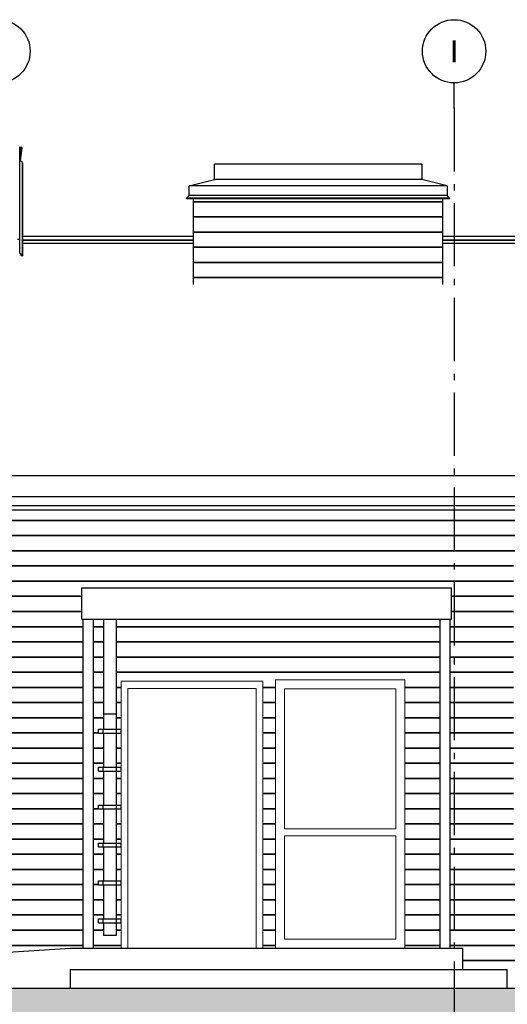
# Model space of a CAD drawing. Header units: millimetres. Extents: x -7120 to 52770, y -970 to 11565.
# Tile 9 of 24: x 15185 to 19037, y 3375 to 11163. Entities that reach past the tile are written whole.
import ezdxf
from ezdxf.enums import TextEntityAlignment as Align

# ---------------------------------------------------------------- set-up
doc = ezdxf.new("R2010")
doc.units = ezdxf.units.MM
doc.header["$LTSCALE"] = 0.5
doc.header["$MEASUREMENT"] = 0
doc.linetypes.add('Akselinje', pattern=[1500, 1000, -200, 100, -200])
doc.linetypes.add('PLINE', pattern=[0])
for name, color, linetype in [('222- Søyler (Nye konstruksjoner)', 7, 'Continuous'), ('232- Ikke-bærende yttervegger(Nye konstruksjoner)', 7, 'Continuous'), ('235- Utvendig kledning og overflate(Nye konstruksjoner)', 7, 'Continuous'), ('252- Gulv på grunn_ bunnplate(Nye konstruksjoner)', 7, 'Continuous'), ('26-- Yttertak(Nye konstruksjoner)', 7, 'Continuous'), ('261- Primærkonstruksjon (tak)(Nye konstruksjoner)', 7, 'Continuous'), ('262- Taktekking(Nye konstruksjoner)', 7, 'Continuous'), ('265- Gesimser_ takrenner og nedløp(Nye konstruksjoner)', 7, 'Continuous'), ('283- Ramper(Nye konstruksjoner)', 7, 'Continuous'), ('71-- Bearbeidet terreng', 7, 'Continuous'), ('71-- Bearbeidet terreng (Skravur)', 7, 'Continuous'), ('82-- Modullinjer', 7, 'Continuous')]:
    doc.layers.add(name, color=color, linetype=linetype)
doc.layers.add('234- Vinduer_ dører_ porter(Nye konstruksjoner)', color=7, linetype='Continuous', lineweight=0)
doc.layers.add('244- Vinduer_ dører_ foldevegger(Nye konstruksjoner)', color=7, linetype='Continuous', lineweight=0)
doc.styles.add('GENERATED_STYLE_1', font='arial.ttf')

# ---------------------------------------------------------------- blocks, each defined once
blk = doc.blocks.new('*X12')
at = {"layer": '235- Utvendig kledning og overflate(Nye konstruksjoner)', "linetype": 'PLINE'}
for p, q in [((20002.7, 7201.9), (18616.9, 7201.9)), ((18616.9, 7201.9), (20000, 7201.9)), ((20000, 7201.9), (24000, 7201.9)), ((24002.7, 7201.9), (20002.7, 7201.9)), ((24000, 7201.9), (25721.9, 7201.9)), ((25721.9, 7201.9), (24002.7, 7201.9)), ((20002.7, 7081.8), (18616.9, 7081.8)), ((18616.9, 7081.8), (20000, 7081.8)), ((20000, 7081.8), (24000, 7081.8)), ((24002.7, 7081.8), (20002.7, 7081.8)), ((24000, 7081.8), (25721.9, 7081.8)), ((25721.9, 7081.8), (24002.7, 7081.8)), ((20002.7, 6961.8), (18616.9, 6961.8)), ((18616.9, 6961.8), (20000, 6961.8)), ((20000, 6961.8), (24000, 6961.8)), ((24002.7, 6961.8), (20002.7, 6961.8)), ((24000, 6961.8), (25721.9, 6961.8)), ((25721.9, 6961.8), (24002.7, 6961.8)), ((19086.9, 6841.8), (18616.9, 6841.8)), ((18616.9, 6841.8), (19086.9, 6841.8)), ((20106.9, 6841.8), (20006.9, 6841.8)), ((20006.9, 6841.8), (20106.9, 6841.8)), ((21126.9, 6841.8), (21026.9, 6841.8)), ((21026.9, 6841.8), (21126.9, 6841.8)), ((22386.9, 6841.8), (22046.9, 6841.8)), ((22046.9, 6841.8), (22386.9, 6841.8)), ((24002.7, 6841.8), (23306.9, 6841.8)), ((23306.9, 6841.8), (24000, 6841.8)), ((24000, 6841.8), (25721.9, 6841.8)), ((25721.9, 6841.8), (24002.7, 6841.8)), ((19086.9, 6721.7), (18616.9, 6721.7)), ((18616.9, 6721.7), (19086.9, 6721.7)), ((20106.9, 6721.7), (20006.9, 6721.7)), ((20006.9, 6721.7), (20106.9, 6721.7)), ((21126.9, 6721.7), (21026.9, 6721.7)), ((21026.9, 6721.7), (21126.9, 6721.7)), ((22386.9, 6721.7), (22046.9, 6721.7)), ((22046.9, 6721.7), (22386.9, 6721.7)), ((24002.7, 6721.7), (23306.9, 6721.7)), ((23306.9, 6721.7), (24000, 6721.7)), ((24000, 6721.7), (25721.9, 6721.7)), ((25721.9, 6721.7), (24002.7, 6721.7)), ((19086.9, 6601.7), (18616.9, 6601.7)), ((18616.9, 6601.7), (19086.9, 6601.7)), ((20106.9, 6601.7), (20006.9, 6601.7)), ((20006.9, 6601.7), (20106.9, 6601.7)), ((21126.9, 6601.7), (21026.9, 6601.7)), ((21026.9, 6601.7), (21126.9, 6601.7)), ((22386.9, 6601.7), (22046.9, 6601.7)), ((22046.9, 6601.7), (22386.9, 6601.7)), ((24002.7, 6601.7), (23306.9, 6601.7)), ((23306.9, 6601.7), (24000, 6601.7)), ((24000, 6601.7), (25721.9, 6601.7)), ((25721.9, 6601.7), (24002.7, 6601.7)), ((19086.9, 6481.7), (18616.9, 6481.7)), ((18616.9, 6481.7), (19086.9, 6481.7)), ((20106.9, 6481.7), (20006.9, 6481.7)), ((20006.9, 6481.7), (20106.9, 6481.7)), ((21126.9, 6481.7), (21026.9, 6481.7)), ((21026.9, 6481.7), (21126.9, 6481.7)), ((22386.9, 6481.7), (22046.9, 6481.7)), ((22046.9, 6481.7), (22386.9, 6481.7)), ((24002.7, 6481.7), (23306.9, 6481.7)), ((23306.9, 6481.7), (24000, 6481.7)), ((24000, 6481.7), (25721.9, 6481.7)), ((25721.9, 6481.7), (24002.7, 6481.7)), ((19086.9, 6361.6), (18616.9, 6361.6)), ((18616.9, 6361.6), (19086.9, 6361.6)), ((20106.9, 6361.6), (20006.9, 6361.6)), ((20006.9, 6361.6), (20106.9, 6361.6)), ((21126.9, 6361.6), (21026.9, 6361.6)), ((21026.9, 6361.6), (21126.9, 6361.6)), ((22386.9, 6361.6), (22046.9, 6361.6)), ((22046.9, 6361.6), (22386.9, 6361.6)), ((24002.7, 6361.6), (23306.9, 6361.6)), ((23306.9, 6361.6), (24000, 6361.6)), ((24000, 6361.6), (25721.9, 6361.6)), ((25721.9, 6361.6), (24002.7, 6361.6)), ((19086.9, 6241.6), (18616.9, 6241.6)), ((18616.9, 6241.6), (19086.9, 6241.6)), ((20106.9, 6241.6), (20006.9, 6241.6)), ((20006.9, 6241.6), (20106.9, 6241.6)), ((21126.9, 6241.6), (21026.9, 6241.6)), ((21026.9, 6241.6), (21126.9, 6241.6)), ((22386.9, 6241.6), (22046.9, 6241.6)), ((22046.9, 6241.6), (22386.9, 6241.6)), ((24002.7, 6241.6), (23306.9, 6241.6)), ((23306.9, 6241.6), (24000, 6241.6)), ((24000, 6241.6), (25721.9, 6241.6)), ((25721.9, 6241.6), (24002.7, 6241.6)), ((19086.9, 6121.6), (18616.9, 6121.6)), ((18616.9, 6121.6), (19086.9, 6121.6)), ((20106.9, 6121.6), (20006.9, 6121.6)), ((20006.9, 6121.6), (20106.9, 6121.6)), ((21126.9, 6121.6), (21026.9, 6121.6)), ((21026.9, 6121.6), (21126.9, 6121.6)), ((22386.9, 6121.6), (22046.9, 6121.6)), ((22046.9, 6121.6), (22386.9, 6121.6)), ((24002.7, 6121.6), (23306.9, 6121.6)), ((23306.9, 6121.6), (24000, 6121.6)), ((24000, 6121.6), (25721.9, 6121.6)), ((25721.9, 6121.6), (24002.7, 6121.6)), ((19086.9, 6001.6), (18616.9, 6001.6)), ((18616.9, 6001.6), (19086.9, 6001.6)), ((20106.9, 6001.6), (20006.9, 6001.6)), ((20006.9, 6001.6), (20106.9, 6001.6)), ((21126.9, 6001.6), (21026.9, 6001.6)), ((21026.9, 6001.6), (21126.9, 6001.6)), ((22386.9, 6001.6), (22046.9, 6001.6)), ((22046.9, 6001.6), (22386.9, 6001.6)), ((24002.7, 6001.6), (23306.9, 6001.6)), ((23306.9, 6001.6), (24000, 6001.6)), ((24000, 6001.6), (25721.9, 6001.6)), ((25721.9, 6001.6), (24002.7, 6001.6)), ((19086.9, 5881.5), (18616.9, 5881.5)), ((18616.9, 5881.5), (19086.9, 5881.5)), ((20106.9, 5881.5), (20006.9, 5881.5)), ((20006.9, 5881.5), (20106.9, 5881.5)), ((21126.9, 5881.5), (21026.9, 5881.5)), ((21026.9, 5881.5), (21126.9, 5881.5)), ((22386.9, 5881.5), (22046.9, 5881.5)), ((22046.9, 5881.5), (22386.9, 5881.5)), ((23796.9, 5881.5), (23306.9, 5881.5)), ((23306.9, 5881.5), (23796.9, 5881.5)), ((25721.9, 5881.5), (25416.9, 5881.5)), ((25416.9, 5881.5), (25721.9, 5881.5)), ((19086.9, 5761.5), (18616.9, 5761.5)), ((18616.9, 5761.5), (19086.9, 5761.5)), ((20106.9, 5761.5), (20006.9, 5761.5)), ((20006.9, 5761.5), (20106.9, 5761.5)), ((21126.9, 5761.5), (21026.9, 5761.5)), ((21026.9, 5761.5), (21126.9, 5761.5)), ((22386.9, 5761.5), (22046.9, 5761.5)), ((22046.9, 5761.5), (22386.9, 5761.5)), ((23796.9, 5761.5), (23306.9, 5761.5)), ((23306.9, 5761.5), (23796.9, 5761.5)), ((25721.9, 5761.5), (25416.9, 5761.5)), ((25416.9, 5761.5), (25721.9, 5761.5)), ((19086.9, 5641.5), (18616.9, 5641.5)), ((18616.9, 5641.5), (19086.9, 5641.5)), ((20106.9, 5641.5), (20006.9, 5641.5)), ((20006.9, 5641.5), (20106.9, 5641.5)), ((21126.9, 5641.5), (21026.9, 5641.5)), ((21026.9, 5641.5), (21126.9, 5641.5)), ((22386.9, 5641.5), (22046.9, 5641.5)), ((22046.9, 5641.5), (22386.9, 5641.5)), ((23796.9, 5641.5), (23306.9, 5641.5)), ((23306.9, 5641.5), (23796.9, 5641.5)), ((25721.9, 5641.5), (25416.9, 5641.5)), ((25416.9, 5641.5), (25721.9, 5641.5)), ((19086.9, 5521.4), (18616.9, 5521.4)), ((18616.9, 5521.4), (19086.9, 5521.4)), ((20106.9, 5521.4), (20006.9, 5521.4)), ((20006.9, 5521.4), (20106.9, 5521.4)), ((21126.9, 5521.4), (21026.9, 5521.4)), ((21026.9, 5521.4), (21126.9, 5521.4)), ((22386.9, 5521.4), (22046.9, 5521.4)), ((22046.9, 5521.4), (22386.9, 5521.4)), ((23796.9, 5521.4), (23306.9, 5521.4)), ((23306.9, 5521.4), (23796.9, 5521.4)), ((25721.9, 5521.4), (25416.9, 5521.4)), ((25416.9, 5521.4), (25721.9, 5521.4)), ((19086.9, 5401.4), (18616.9, 5401.4)), ((18616.9, 5401.4), (19086.9, 5401.4)), ((20106.9, 5401.4), (20006.9, 5401.4)), ((20006.9, 5401.4), (20106.9, 5401.4)), ((21126.9, 5401.4), (21026.9, 5401.4)), ((21026.9, 5401.4), (21126.9, 5401.4)), ((22386.9, 5401.4), (22046.9, 5401.4)), ((22046.9, 5401.4), (22386.9, 5401.4)), ((23796.9, 5401.4), (23306.9, 5401.4)), ((23306.9, 5401.4), (23796.9, 5401.4)), ((25721.9, 5401.4), (25416.9, 5401.4)), ((25416.9, 5401.4), (25721.9, 5401.4)), ((19086.9, 5281.4), (18616.9, 5281.4)), ((18616.9, 5281.4), (19086.9, 5281.4)), ((20106.9, 5281.4), (20006.9, 5281.4)), ((20006.9, 5281.4), (20106.9, 5281.4)), ((21126.9, 5281.4), (21026.9, 5281.4)), ((21026.9, 5281.4), (21126.9, 5281.4)), ((22386.9, 5281.4), (22046.9, 5281.4)), ((22046.9, 5281.4), (22386.9, 5281.4)), ((23796.9, 5281.4), (23306.9, 5281.4)), ((23306.9, 5281.4), (23796.9, 5281.4)), ((25721.9, 5281.4), (25416.9, 5281.4)), ((25416.9, 5281.4), (25721.9, 5281.4)), ((19086.9, 5161.3), (18616.9, 5161.3)), ((18616.9, 5161.3), (19086.9, 5161.3)), ((20106.9, 5161.3), (20006.9, 5161.3)), ((20006.9, 5161.3), (20106.9, 5161.3)), ((21126.9, 5161.3), (21026.9, 5161.3)), ((21026.9, 5161.3), (21126.9, 5161.3)), ((22386.9, 5161.3), (22046.9, 5161.3)), ((22046.9, 5161.3), (22386.9, 5161.3)), ((23796.9, 5161.3), (23306.9, 5161.3)), ((23306.9, 5161.3), (23796.9, 5161.3)), ((25721.9, 5161.3), (25416.9, 5161.3)), ((25416.9, 5161.3), (25721.9, 5161.3)), ((19086.9, 5041.3), (18616.9, 5041.3)), ((18616.9, 5041.3), (19086.9, 5041.3)), ((20106.9, 5041.3), (20006.9, 5041.3)), ((20006.9, 5041.3), (20106.9, 5041.3)), ((21126.9, 5041.3), (21026.9, 5041.3)), ((21026.9, 5041.3), (21126.9, 5041.3)), ((22386.9, 5041.3), (22046.9, 5041.3)), ((22046.9, 5041.3), (22386.9, 5041.3)), ((23796.9, 5041.3), (23306.9, 5041.3)), ((23306.9, 5041.3), (23796.9, 5041.3)), ((25721.9, 5041.3), (25416.9, 5041.3)), ((25416.9, 5041.3), (25721.9, 5041.3)), ((19086.9, 4921.3), (18616.9, 4921.3)), ((18616.9, 4921.3), (19086.9, 4921.3)), ((20106.9, 4921.3), (20006.9, 4921.3)), ((20006.9, 4921.3), (20106.9, 4921.3)), ((21126.9, 4921.3), (21026.9, 4921.3)), ((21026.9, 4921.3), (21126.9, 4921.3)), ((22386.9, 4921.3), (22046.9, 4921.3)), ((22046.9, 4921.3), (22386.9, 4921.3)), ((23796.9, 4921.3), (23306.9, 4921.3)), ((23306.9, 4921.3), (23796.9, 4921.3)), ((25721.9, 4921.3), (25416.9, 4921.3)), ((25416.9, 4921.3), (25721.9, 4921.3)), ((19086.9, 4801.2), (18616.9, 4801.2)), ((18616.9, 4801.2), (19086.9, 4801.2)), ((20106.9, 4801.2), (20006.9, 4801.2)), ((20006.9, 4801.2), (20106.9, 4801.2)), ((21126.9, 4801.2), (21026.9, 4801.2)), ((21026.9, 4801.2), (21126.9, 4801.2)), ((22386.9, 4801.2), (22046.9, 4801.2)), ((22046.9, 4801.2), (22386.9, 4801.2)), ((23796.9, 4801.2), (23306.9, 4801.2)), ((23306.9, 4801.2), (23796.9, 4801.2)), ((25721.9, 4801.2), (25416.9, 4801.2)), ((25416.9, 4801.2), (25721.9, 4801.2)), ((19086.9, 4681.2), (18616.9, 4681.2)), ((18616.9, 4681.2), (19086.9, 4681.2)), ((20106.9, 4681.2), (20006.9, 4681.2)), ((20006.9, 4681.2), (20106.9, 4681.2)), ((21126.9, 4681.2), (21026.9, 4681.2)), ((21026.9, 4681.2), (21126.9, 4681.2)), ((22386.9, 4681.2), (22046.9, 4681.2)), ((22046.9, 4681.2), (22386.9, 4681.2)), ((23796.9, 4681.2), (23306.9, 4681.2)), ((23306.9, 4681.2), (23796.9, 4681.2)), ((25721.9, 4681.2), (25416.9, 4681.2)), ((25416.9, 4681.2), (25721.9, 4681.2)), ((19086.9, 4561.2), (18616.9, 4561.2)), ((18616.9, 4561.2), (19086.9, 4561.2)), ((20106.9, 4561.2), (20006.9, 4561.2)), ((20006.9, 4561.2), (20106.9, 4561.2)), ((21126.9, 4561.2), (21026.9, 4561.2)), ((21026.9, 4561.2), (21126.9, 4561.2)), ((22386.9, 4561.2), (22046.9, 4561.2)), ((22046.9, 4561.2), (22386.9, 4561.2)), ((23796.9, 4561.2), (23306.9, 4561.2)), ((23306.9, 4561.2), (23796.9, 4561.2)), ((25721.9, 4561.2), (25416.9, 4561.2)), ((25416.9, 4561.2), (25721.9, 4561.2)), ((20002.7, 4441.2), (18616.9, 4441.2)), ((18616.9, 4441.2), (20000, 4441.2)), ((20000, 4441.2), (23796.9, 4441.2)), ((23796.9, 4441.2), (20002.7, 4441.2)), ((25721.9, 4441.2), (25416.9, 4441.2)), ((25416.9, 4441.2), (25721.9, 4441.2)), ((20002.7, 4321.1), (18616.9, 4321.1)), ((18616.9, 4321.1), (20000, 4321.1)), ((20000, 4321.1), (23796.9, 4321.1)), ((23796.9, 4321.1), (20002.7, 4321.1)), ((25721.9, 4321.1), (25416.9, 4321.1)), ((25416.9, 4321.1), (25721.9, 4321.1)), ((20002.7, 4201.1), (18616.9, 4201.1)), ((18616.9, 4201.1), (20000, 4201.1)), ((20000, 4201.1), (23796.9, 4201.1)), ((23796.9, 4201.1), (20002.7, 4201.1)), ((25721.9, 4201.1), (25416.9, 4201.1)), ((25416.9, 4201.1), (25721.9, 4201.1)), ((20002.7, 4081.1), (18616.9, 4081.1)), ((18616.9, 4081.1), (20000, 4081.1)), ((20000, 4081.1), (23796.9, 4081.1)), ((23796.9, 4081.1), (20002.7, 4081.1)), ((25721.9, 4081.1), (25416.9, 4081.1)), ((25416.9, 4081.1), (25721.9, 4081.1)), ((20002.7, 3961), (18616.9, 3961)), ((18616.9, 3961), (20000, 3961)), ((20000, 3961), (23796.9, 3961)), ((23796.9, 3961), (20002.7, 3961)), ((25721.9, 3961), (25416.9, 3961)), ((25416.9, 3961), (25721.9, 3961)), ((20002.7, 3841), (18616.9, 3841)), ((18616.9, 3841), (20000, 3841)), ((20000, 3841), (23796.9, 3841)), ((23796.9, 3841), (20002.7, 3841)), ((25721.9, 3841), (25416.9, 3841)), ((25416.9, 3841), (25721.9, 3841)), ((20002.7, 3721), (18686.9, 3721)), ((18686.9, 3721), (20000, 3721)), ((20000, 3721), (24000, 3721)), ((24002.7, 3721), (20002.7, 3721)), ((24000, 3721), (25721.9, 3721)), ((25721.9, 3721), (24002.7, 3721))]:
    blk.add_line(p, q, dxfattribs=at)
blk = doc.blocks.new('*X42')
at = {"layer": '235- Utvendig kledning og overflate(Nye konstruksjoner)', "linetype": 'PLINE'}
for p, q in [((18524.9, 9722.5), (18505.9, 9722.5)), ((18505.9, 9722.5), (18524.9, 9722.5)), ((18524.9, 9602.5), (18505.9, 9602.5)), ((18505.9, 9602.5), (18524.9, 9602.5)), ((18524.9, 9482.5), (18505.9, 9482.5)), ((18505.9, 9482.5), (18524.9, 9482.5)), ((18524.9, 9362.4), (18505.9, 9362.4)), ((18505.9, 9362.4), (18524.9, 9362.4)), ((18524.9, 9242.4), (18505.9, 9242.4)), ((18505.9, 9242.4), (18524.9, 9242.4)), ((18524.9, 9122.4), (18505.9, 9122.4)), ((18505.9, 9122.4), (18524.9, 9122.4))]:
    blk.add_line(p, q, dxfattribs=at)
blk = doc.blocks.new('*X43')
at = {"layer": '235- Utvendig kledning og overflate(Nye konstruksjoner)', "linetype": 'PLINE'}
for p, q in [((16577.9, 9722.5), (16558.9, 9722.5)), ((16558.9, 9722.5), (16577.9, 9722.5)), ((16577.9, 9602.5), (16558.9, 9602.5)), ((16558.9, 9602.5), (16577.9, 9602.5)), ((16577.9, 9482.5), (16558.9, 9482.5)), ((16558.9, 9482.5), (16577.9, 9482.5)), ((16577.9, 9362.4), (16558.9, 9362.4)), ((16558.9, 9362.4), (16577.9, 9362.4)), ((16577.9, 9242.4), (16558.9, 9242.4)), ((16558.9, 9242.4), (16577.9, 9242.4)), ((16577.9, 9122.4), (16558.9, 9122.4)), ((16558.9, 9122.4), (16577.9, 9122.4))]:
    blk.add_line(p, q, dxfattribs=at)
blk = doc.blocks.new('*X44')
at = {"layer": '235- Utvendig kledning og overflate(Nye konstruksjoner)', "linetype": 'PLINE'}
for p, q in [((18505.9, 9722.5), (16577.9, 9722.5)), ((16577.9, 9722.5), (18505.9, 9722.5)), ((18505.9, 9602.5), (16577.9, 9602.5)), ((16577.9, 9602.5), (18505.9, 9602.5)), ((18505.9, 9482.5), (16577.9, 9482.5)), ((16577.9, 9482.5), (18505.9, 9482.5)), ((18505.9, 9362.4), (16577.9, 9362.4)), ((16577.9, 9362.4), (18505.9, 9362.4)), ((18505.9, 9242.4), (16577.9, 9242.4)), ((16577.9, 9242.4), (18505.9, 9242.4)), ((18505.9, 9122.4), (16577.9, 9122.4)), ((16577.9, 9122.4), (18505.9, 9122.4))]:
    blk.add_line(p, q, dxfattribs=at)
blk = doc.blocks.new('*X75')
at = {"layer": '235- Utvendig kledning og overflate(Nye konstruksjoner)', "linetype": 'PLINE'}
for p, q in [((16002.7, 7201.9), (14871.9, 7201.9)), ((14871.9, 7201.9), (16000, 7201.9)), ((16000, 7201.9), (18616.9, 7201.9)), ((18616.9, 7201.9), (16002.7, 7201.9)), ((16002.7, 7081.8), (14871.9, 7081.8)), ((14871.9, 7081.8), (16000, 7081.8)), ((16000, 7081.8), (18616.9, 7081.8)), ((18616.9, 7081.8), (16002.7, 7081.8)), ((16002.7, 6961.8), (14871.9, 6961.8)), ((14871.9, 6961.8), (16000, 6961.8)), ((16000, 6961.8), (18616.9, 6961.8)), ((18616.9, 6961.8), (16002.7, 6961.8)), ((16002.7, 6841.8), (14871.9, 6841.8)), ((14871.9, 6841.8), (16000, 6841.8)), ((16000, 6841.8), (18616.9, 6841.8)), ((18616.9, 6841.8), (16002.7, 6841.8)), ((16002.7, 6721.7), (14871.9, 6721.7)), ((14871.9, 6721.7), (16000, 6721.7)), ((16000, 6721.7), (18616.9, 6721.7)), ((18616.9, 6721.7), (16002.7, 6721.7)), ((15676.9, 6601.7), (14871.9, 6601.7)), ((14871.9, 6601.7), (15676.9, 6601.7)), ((18616.9, 6601.7), (18596.9, 6601.7)), ((18596.9, 6601.7), (18616.9, 6601.7)), ((15676.9, 6481.7), (14871.9, 6481.7)), ((14871.9, 6481.7), (15676.9, 6481.7)), ((18616.9, 6481.7), (18596.9, 6481.7)), ((18596.9, 6481.7), (18616.9, 6481.7)), ((15686.9, 6361.6), (14871.9, 6361.6)), ((14871.9, 6361.6), (15686.9, 6361.6)), ((18616.9, 6361.6), (18586.9, 6361.6)), ((18586.9, 6361.6), (18616.9, 6361.6)), ((15686.9, 6241.6), (14871.9, 6241.6)), ((14871.9, 6241.6), (15686.9, 6241.6)), ((18616.9, 6241.6), (18586.9, 6241.6)), ((18586.9, 6241.6), (18616.9, 6241.6)), ((15686.9, 6121.6), (14871.9, 6121.6)), ((14871.9, 6121.6), (15686.9, 6121.6)), ((18616.9, 6121.6), (18586.9, 6121.6)), ((18586.9, 6121.6), (18616.9, 6121.6)), ((15686.9, 6001.6), (14871.9, 6001.6)), ((14871.9, 6001.6), (15686.9, 6001.6)), ((18616.9, 6001.6), (18586.9, 6001.6)), ((18586.9, 6001.6), (18616.9, 6001.6)), ((15686.9, 5881.5), (14871.9, 5881.5)), ((14871.9, 5881.5), (15686.9, 5881.5)), ((18616.9, 5881.5), (18586.9, 5881.5)), ((18586.9, 5881.5), (18616.9, 5881.5)), ((15686.9, 5761.5), (14871.9, 5761.5)), ((14871.9, 5761.5), (15686.9, 5761.5)), ((18616.9, 5761.5), (18586.9, 5761.5)), ((18586.9, 5761.5), (18616.9, 5761.5)), ((15686.9, 5641.5), (14871.9, 5641.5)), ((14871.9, 5641.5), (15686.9, 5641.5)), ((18616.9, 5641.5), (18586.9, 5641.5)), ((18586.9, 5641.5), (18616.9, 5641.5)), ((15686.9, 5521.4), (14871.9, 5521.4)), ((14871.9, 5521.4), (15686.9, 5521.4)), ((18616.9, 5521.4), (18586.9, 5521.4)), ((18586.9, 5521.4), (18616.9, 5521.4)), ((15686.9, 5401.4), (14871.9, 5401.4)), ((14871.9, 5401.4), (15686.9, 5401.4)), ((18616.9, 5401.4), (18586.9, 5401.4)), ((18586.9, 5401.4), (18616.9, 5401.4)), ((15686.9, 5281.4), (14871.9, 5281.4)), ((14871.9, 5281.4), (15686.9, 5281.4)), ((18616.9, 5281.4), (18586.9, 5281.4)), ((18586.9, 5281.4), (18616.9, 5281.4)), ((15686.9, 5161.3), (14871.9, 5161.3)), ((14871.9, 5161.3), (15686.9, 5161.3)), ((18616.9, 5161.3), (18586.9, 5161.3)), ((18586.9, 5161.3), (18616.9, 5161.3)), ((15686.9, 5041.3), (14871.9, 5041.3)), ((14871.9, 5041.3), (15686.9, 5041.3)), ((18616.9, 5041.3), (18586.9, 5041.3)), ((18586.9, 5041.3), (18616.9, 5041.3)), ((15686.9, 4921.3), (14871.9, 4921.3)), ((14871.9, 4921.3), (15686.9, 4921.3)), ((18616.9, 4921.3), (18586.9, 4921.3)), ((18586.9, 4921.3), (18616.9, 4921.3)), ((15686.9, 4801.2), (14871.9, 4801.2)), ((14871.9, 4801.2), (15686.9, 4801.2)), ((18616.9, 4801.2), (18586.9, 4801.2)), ((18586.9, 4801.2), (18616.9, 4801.2)), ((15686.9, 4681.2), (14871.9, 4681.2)), ((14871.9, 4681.2), (15686.9, 4681.2)), ((18616.9, 4681.2), (18586.9, 4681.2)), ((18586.9, 4681.2), (18616.9, 4681.2)), ((15686.9, 4561.2), (14871.9, 4561.2)), ((14871.9, 4561.2), (15686.9, 4561.2)), ((18616.9, 4561.2), (18586.9, 4561.2)), ((18586.9, 4561.2), (18616.9, 4561.2)), ((15686.9, 4441.2), (14871.9, 4441.2)), ((14871.9, 4441.2), (15686.9, 4441.2)), ((18616.9, 4441.2), (18586.9, 4441.2)), ((18586.9, 4441.2), (18616.9, 4441.2)), ((15686.9, 4321.1), (14871.9, 4321.1)), ((14871.9, 4321.1), (15686.9, 4321.1)), ((18616.9, 4321.1), (18586.9, 4321.1)), ((18586.9, 4321.1), (18616.9, 4321.1)), ((15686.9, 4201.1), (14871.9, 4201.1)), ((14871.9, 4201.1), (15686.9, 4201.1)), ((18616.9, 4201.1), (18586.9, 4201.1)), ((18586.9, 4201.1), (18616.9, 4201.1)), ((15686.9, 4081.1), (14871.9, 4081.1)), ((14871.9, 4081.1), (15686.9, 4081.1)), ((18616.9, 4081.1), (18586.9, 4081.1)), ((18586.9, 4081.1), (18616.9, 4081.1)), ((15686.9, 3961), (14871.9, 3961)), ((14871.9, 3961), (15686.9, 3961)), ((18616.9, 3961), (18586.9, 3961)), ((18586.9, 3961), (18616.9, 3961)), ((15686.9, 3841), (14871.9, 3841)), ((14871.9, 3841), (15686.9, 3841)), ((18616.9, 3841), (18586.9, 3841)), ((18586.9, 3841), (18616.9, 3841))]:
    blk.add_line(p, q, dxfattribs=at)
blk = doc.blocks.new('*X76')
at = {"layer": '235- Utvendig kledning og overflate(Nye konstruksjoner)', "linetype": 'PLINE'}
for p, q in [((15847.3, 6361.6), (15766.9, 6361.6)), ((15766.9, 6361.6), (15847.3, 6361.6)), ((15847.3, 6241.6), (15766.9, 6241.6)), ((15766.9, 6241.6), (15847.3, 6241.6)), ((15847.3, 6121.6), (15766.9, 6121.6)), ((15766.9, 6121.6), (15847.3, 6121.6)), ((15847.3, 6001.6), (15766.9, 6001.6)), ((15766.9, 6001.6), (15847.3, 6001.6)), ((15847.3, 5881.5), (15766.9, 5881.5)), ((15766.9, 5881.5), (15847.3, 5881.5)), ((15847.3, 5761.5), (15766.9, 5761.5)), ((15766.9, 5761.5), (15847.3, 5761.5)), ((15847.3, 5641.5), (15766.9, 5641.5)), ((15766.9, 5641.5), (15847.3, 5641.5)), ((15807.3, 5521.4), (15766.9, 5521.4)), ((15766.9, 5521.4), (15807.3, 5521.4)), ((15847.3, 5401.4), (15766.9, 5401.4)), ((15766.9, 5401.4), (15847.3, 5401.4)), ((15847.3, 5281.4), (15766.9, 5281.4)), ((15766.9, 5281.4), (15847.3, 5281.4)), ((15847.3, 5161.3), (15766.9, 5161.3)), ((15766.9, 5161.3), (15847.3, 5161.3)), ((15847.3, 5041.3), (15766.9, 5041.3)), ((15766.9, 5041.3), (15847.3, 5041.3)), ((15807.3, 4921.3), (15766.9, 4921.3)), ((15766.9, 4921.3), (15807.3, 4921.3)), ((15847.3, 4801.2), (15766.9, 4801.2)), ((15766.9, 4801.2), (15847.3, 4801.2)), ((15847.3, 4681.2), (15766.9, 4681.2)), ((15766.9, 4681.2), (15847.3, 4681.2)), ((15847.3, 4561.2), (15766.9, 4561.2)), ((15766.9, 4561.2), (15847.3, 4561.2)), ((15847.3, 4441.2), (15766.9, 4441.2)), ((15766.9, 4441.2), (15847.3, 4441.2)), ((15807.3, 4321.1), (15766.9, 4321.1)), ((15766.9, 4321.1), (15807.3, 4321.1)), ((15847.3, 4201.1), (15766.9, 4201.1)), ((15766.9, 4201.1), (15847.3, 4201.1)), ((15847.3, 4081.1), (15766.9, 4081.1)), ((15766.9, 4081.1), (15847.3, 4081.1)), ((15847.3, 3961), (15766.9, 3961)), ((15766.9, 3961), (15847.3, 3961)), ((15986.9, 3961), (15947.3, 3961)), ((15947.3, 3961), (15986.9, 3961)), ((15986.9, 3841), (15766.9, 3841)), ((15766.9, 3841), (15986.9, 3841))]:
    blk.add_line(p, q, dxfattribs=at)
blk = doc.blocks.new('*X77')
at = {"layer": '235- Utvendig kledning og overflate(Nye konstruksjoner)', "linetype": 'PLINE'}
for p, q in [((15986.9, 4801.2), (15947.3, 4801.2)), ((15947.3, 4801.2), (15986.9, 4801.2)), ((15986.9, 4681.2), (15947.3, 4681.2)), ((15947.3, 4681.2), (15986.9, 4681.2))]:
    blk.add_line(p, q, dxfattribs=at)
blk = doc.blocks.new('*X78')
at = {"layer": '235- Utvendig kledning og overflate(Nye konstruksjoner)', "linetype": 'PLINE'}
for p, q in [((15986.9, 5161.3), (15947.3, 5161.3)), ((15947.3, 5161.3), (15986.9, 5161.3)), ((15986.9, 5041.3), (15947.3, 5041.3)), ((15947.3, 5041.3), (15986.9, 5041.3))]:
    blk.add_line(p, q, dxfattribs=at)
blk = doc.blocks.new('*X79')
at = {"layer": '235- Utvendig kledning og overflate(Nye konstruksjoner)', "linetype": 'PLINE'}
for p, q in [((16002.7, 6361.6), (15947.3, 6361.6)), ((15947.3, 6361.6), (16000, 6361.6)), ((16000, 6361.6), (18506.9, 6361.6)), ((18506.9, 6361.6), (16002.7, 6361.6)), ((16002.7, 6241.6), (15947.3, 6241.6)), ((15947.3, 6241.6), (16000, 6241.6)), ((16000, 6241.6), (18506.9, 6241.6)), ((18506.9, 6241.6), (16002.7, 6241.6)), ((16002.7, 6121.6), (15947.3, 6121.6)), ((15947.3, 6121.6), (16000, 6121.6)), ((16000, 6121.6), (18506.9, 6121.6)), ((18506.9, 6121.6), (16002.7, 6121.6)), ((16002.7, 6001.6), (15947.3, 6001.6)), ((15947.3, 6001.6), (16000, 6001.6)), ((16000, 6001.6), (18506.9, 6001.6)), ((18506.9, 6001.6), (16002.7, 6001.6)), ((15986.9, 5881.5), (15947.3, 5881.5)), ((15947.3, 5881.5), (15986.9, 5881.5)), ((17206.9, 5881.5), (17106.9, 5881.5)), ((17106.9, 5881.5), (17206.9, 5881.5)), ((18506.9, 5881.5), (18226.9, 5881.5)), ((18226.9, 5881.5), (18506.9, 5881.5)), ((15986.9, 5761.5), (15947.3, 5761.5)), ((15947.3, 5761.5), (15986.9, 5761.5)), ((17206.9, 5761.5), (17106.9, 5761.5)), ((17106.9, 5761.5), (17206.9, 5761.5)), ((18506.9, 5761.5), (18226.9, 5761.5)), ((18226.9, 5761.5), (18506.9, 5761.5)), ((15986.9, 5641.5), (15947.3, 5641.5)), ((15947.3, 5641.5), (15986.9, 5641.5)), ((17206.9, 5641.5), (17106.9, 5641.5)), ((17106.9, 5641.5), (17206.9, 5641.5)), ((18506.9, 5641.5), (18226.9, 5641.5)), ((18226.9, 5641.5), (18506.9, 5641.5)), ((17206.9, 5521.4), (17106.9, 5521.4)), ((17106.9, 5521.4), (17206.9, 5521.4)), ((18506.9, 5521.4), (18226.9, 5521.4)), ((18226.9, 5521.4), (18506.9, 5521.4)), ((17206.9, 5401.4), (17106.9, 5401.4)), ((17106.9, 5401.4), (17206.9, 5401.4)), ((18506.9, 5401.4), (18226.9, 5401.4)), ((18226.9, 5401.4), (18506.9, 5401.4)), ((17206.9, 5281.4), (17106.9, 5281.4)), ((17106.9, 5281.4), (17206.9, 5281.4)), ((18506.9, 5281.4), (18226.9, 5281.4)), ((18226.9, 5281.4), (18506.9, 5281.4)), ((17206.9, 5161.3), (17106.9, 5161.3)), ((17106.9, 5161.3), (17206.9, 5161.3)), ((18506.9, 5161.3), (18226.9, 5161.3)), ((18226.9, 5161.3), (18506.9, 5161.3)), ((17206.9, 5041.3), (17106.9, 5041.3)), ((17106.9, 5041.3), (17206.9, 5041.3)), ((18506.9, 5041.3), (18226.9, 5041.3)), ((18226.9, 5041.3), (18506.9, 5041.3)), ((17206.9, 4921.3), (17106.9, 4921.3)), ((17106.9, 4921.3), (17206.9, 4921.3)), ((18506.9, 4921.3), (18226.9, 4921.3)), ((18226.9, 4921.3), (18506.9, 4921.3)), ((17206.9, 4801.2), (17106.9, 4801.2)), ((17106.9, 4801.2), (17206.9, 4801.2)), ((18506.9, 4801.2), (18226.9, 4801.2)), ((18226.9, 4801.2), (18506.9, 4801.2)), ((17206.9, 4681.2), (17106.9, 4681.2)), ((17106.9, 4681.2), (17206.9, 4681.2)), ((18506.9, 4681.2), (18226.9, 4681.2)), ((18226.9, 4681.2), (18506.9, 4681.2)), ((17206.9, 4561.2), (17106.9, 4561.2)), ((17106.9, 4561.2), (17206.9, 4561.2)), ((18506.9, 4561.2), (18226.9, 4561.2)), ((18226.9, 4561.2), (18506.9, 4561.2)), ((17206.9, 4441.2), (17106.9, 4441.2)), ((17106.9, 4441.2), (17206.9, 4441.2)), ((18506.9, 4441.2), (18226.9, 4441.2)), ((18226.9, 4441.2), (18506.9, 4441.2)), ((17206.9, 4321.1), (17106.9, 4321.1)), ((17106.9, 4321.1), (17206.9, 4321.1)), ((18506.9, 4321.1), (18226.9, 4321.1)), ((18226.9, 4321.1), (18506.9, 4321.1)), ((17206.9, 4201.1), (17106.9, 4201.1)), ((17106.9, 4201.1), (17206.9, 4201.1)), ((18506.9, 4201.1), (18226.9, 4201.1)), ((18226.9, 4201.1), (18506.9, 4201.1)), ((17206.9, 4081.1), (17106.9, 4081.1)), ((17106.9, 4081.1), (17206.9, 4081.1)), ((18506.9, 4081.1), (18226.9, 4081.1)), ((18226.9, 4081.1), (18506.9, 4081.1)), ((17206.9, 3961), (17106.9, 3961)), ((17106.9, 3961), (17206.9, 3961)), ((18506.9, 3961), (18226.9, 3961)), ((18226.9, 3961), (18506.9, 3961)), ((17206.9, 3841), (17106.9, 3841)), ((17106.9, 3841), (17206.9, 3841)), ((18506.9, 3841), (18226.9, 3841)), ((18226.9, 3841), (18506.9, 3841))]:
    blk.add_line(p, q, dxfattribs=at)
blk = doc.blocks.new('*X80')
at = {"layer": '235- Utvendig kledning og overflate(Nye konstruksjoner)', "linetype": 'PLINE'}
for p, q in [((15986.9, 4561.2), (15947.3, 4561.2)), ((15947.3, 4561.2), (15986.9, 4561.2)), ((15986.9, 4441.2), (15947.3, 4441.2)), ((15947.3, 4441.2), (15986.9, 4441.2))]:
    blk.add_line(p, q, dxfattribs=at)
blk = doc.blocks.new('*X81')
at = {"layer": '235- Utvendig kledning og overflate(Nye konstruksjoner)', "linetype": 'PLINE'}
for p, q in [((15986.9, 5401.4), (15947.3, 5401.4)), ((15947.3, 5401.4), (15986.9, 5401.4)), ((15986.9, 5281.4), (15947.3, 5281.4)), ((15947.3, 5281.4), (15986.9, 5281.4))]:
    blk.add_line(p, q, dxfattribs=at)
blk = doc.blocks.new('*X82')
at = {"layer": '235- Utvendig kledning og overflate(Nye konstruksjoner)', "linetype": 'PLINE'}
for p, q in [((15986.9, 4201.1), (15947.3, 4201.1)), ((15947.3, 4201.1), (15986.9, 4201.1)), ((15986.9, 4081.1), (15947.3, 4081.1)), ((15947.3, 4081.1), (15986.9, 4081.1))]:
    blk.add_line(p, q, dxfattribs=at)
blk = doc.blocks.new('Standard grid marker[10]', base_point=(15016.9, 10662.6))
at = {"layer": '82-- Modullinjer', "linetype": 'PLINE'}
blk.add_circle((15016.9, 10912.6), 250, dxfattribs=at)
at = {"layer": '82-- Modullinjer', "style": 'GENERATED_STYLE_1'}
for tag, p in [('AC_MarkerText_1_0', (15016.9, 11000.1)), ('AC_MarkerText_1_1', (15016.9, -632.5))]:
    blk.add_attdef(tag, text='', height=175, rotation=360, dxfattribs=at).set_placement(p, align=Align.TOP_CENTER)
blk = doc.blocks.new('Standard grid marker[11]', base_point=(18616.9, 10662.6))
at = {"layer": '82-- Modullinjer', "linetype": 'Akselinje'}
for q in [(18616.9, 10662.6), (18616.9, -270)]:
    blk.add_line((18616.9, 10462.6), q, dxfattribs=at)
at = {"layer": '82-- Modullinjer', "linetype": 'PLINE'}
blk.add_circle((18616.9, 10912.6), 250, dxfattribs=at)
at = {"layer": '82-- Modullinjer', "linetype": 'Akselinje'}
blk.add_point((18616.9, 10462.6), dxfattribs=at)
blk.add_point((18616.9, 10462.6), dxfattribs=at)
at = {"layer": '82-- Modullinjer', "style": 'GENERATED_STYLE_1'}
for tag, p in [('AC_MarkerText_1_0', (18616.9, 11000.1)), ('AC_MarkerText_1_1', (18616.9, -632.5))]:
    blk.add_attdef(tag, text='', height=175, rotation=360, dxfattribs=at).set_placement(p, align=Align.TOP_CENTER)

msp = doc.modelspace()

# ---------------------------------------------------------------- hatches: boundary and pattern name
at = {"layer": '71-- Bearbeidet terreng (Skravur)', "linetype": 'Continuous'}
msp.add_hatch(color=256, dxfattribs=at).paths.add_polyline_path([(-7120.4, 3500), (-7120.4, 2500), (52770.3, 2500), (52770.3, 3500)])

# ---------------------------------------------------------------- linework, layer by layer
at = {"layer": '222- Søyler (Nye konstruksjoner)', "linetype": 'PLINE'}
for p, q in [((15686.9, 3820), (15686.9, 6420)), ((15766.9, 3820), (15766.9, 6420)), ((18506.9, 3820), (18506.9, 6420)), ((18586.9, 3820), (18586.9, 6420))]:
    msp.add_line(p, q, dxfattribs=at)
at = {"layer": '232- Ikke-bærende yttervegger(Nye konstruksjoner)', "linetype": 'PLINE'}
for p, q in [((16722.9, 10020), (16724.9, 10020)), ((16722.9, 9898.1), (16722.9, 10020)), ((18358.9, 10020), (16724.9, 10020)), ((18358.9, 10020), (18360.9, 10020)), ((18360.9, 10020), (18360.9, 9898.1)), ((16522.9, 9848.1), (16722.9, 9898.1)), ((16724.9, 9898.1), (16722.9, 9898.1)), ((18358.9, 9898.1), (16724.9, 9898.1)), ((18360.9, 9898.1), (18358.9, 9898.1)), ((18560.9, 9848.1), (18360.9, 9898.1)), ((16522.9, 9770.8), (16522.9, 9848.1)), ((16522.9, 9848.1), (16524.9, 9846.6)), ((16531.2, 9848.1), (16522.9, 9848.1)), ((18552.7, 9848.1), (16531.2, 9848.1)), ((18560.9, 9848.1), (18552.7, 9848.1)), ((18558.9, 9846.6), (18560.9, 9848.1)), ((18560.9, 9848.1), (18560.9, 9770.8)), ((16502.3, 9750.2), (16501.6, 9748.4)), ((16502.3, 9746.7), (16501.6, 9748.4)), ((16502.3, 9750.2), (16522.9, 9770.8)), ((16502.3, 9750.2), (16503.7, 9748.8)), ((16505.1, 9750.2), (16502.3, 9750.2)), ((16504.1, 9745.9), (16502.3, 9746.7)), ((16503.7, 9748.8), (16504.1, 9748.4)), ((16504.1, 9748.4), (16504.4, 9748.1)), ((16505.8, 9746.7), (16504.1, 9745.9)), ((18579.8, 9745.9), (16504.1, 9745.9)), ((16504.4, 9748.1), (16505.8, 9746.7)), ((18578.7, 9750.2), (16505.1, 9750.2)), ((16522.9, 9770.8), (16524.9, 9770)), ((16524.9, 9770.8), (16522.9, 9770.8)), ((18558.9, 9770.8), (16524.9, 9770.8)), ((16558.9, 9068.1), (16558.9, 9745.9)), ((18524.9, 9745.9), (18524.9, 9068.1)), ((18558.9, 9770), (18560.9, 9770.8)), ((18560.9, 9770.8), (18558.9, 9770.8)), ((18581.6, 9750.2), (18560.9, 9770.8)), ((18578, 9746.7), (18579.4, 9748.1)), ((18579.8, 9745.9), (18578, 9746.7)), ((18581.6, 9750.2), (18578.7, 9750.2)), ((18579.4, 9748.1), (18579.8, 9748.4)), ((18579.8, 9748.4), (18580.1, 9748.8)), ((18581.6, 9746.7), (18579.8, 9745.9)), ((18580.1, 9748.8), (18581.6, 9750.2)), ((18581.6, 9750.2), (18582.3, 9748.4)), ((18582.3, 9748.4), (18581.6, 9746.7))]:
    msp.add_line(p, q, dxfattribs=at)
at = {"layer": '234- Vinduer_ dører_ porter(Nye konstruksjoner)', "linetype": 'PLINE'}
for p, q in [((17277.9, 5869), (17277.9, 4763)), ((18155.9, 5869), (17277.9, 5869)), ((18155.9, 4763), (18155.9, 5869)), ((17277.9, 4763), (18155.9, 4763)), ((17277.9, 4707), (17277.9, 3891)), ((18155.9, 4707), (17277.9, 4707)), ((18155.9, 3891), (18155.9, 4707)), ((17277.9, 3891), (18155.9, 3891))]:
    msp.add_line(p, q, dxfattribs=at)
at = {"layer": '244- Vinduer_ dører_ foldevegger(Nye konstruksjoner)', "linetype": 'PLINE'}
for p, q in [((15986.9, 5550), (15986.9, 5930)), ((15986.9, 5930), (17106.9, 5930)), ((17106.9, 5930), (17106.9, 3820)), ((17206.9, 5940), (18226.9, 5940)), ((17206.9, 3820), (17206.9, 5940)), ((18226.9, 5940), (18226.9, 3820)), ((17053.9, 5872), (16039.9, 5872)), ((16039.9, 5872), (16039.9, 3820)), ((17053.9, 3820), (17053.9, 5872)), ((15986.9, 5250), (15986.9, 5520)), ((15986.9, 4950), (15986.9, 5220)), ((15986.9, 4650), (15986.9, 4920)), ((15986.9, 4350), (15986.9, 4620)), ((15986.9, 4050), (15986.9, 4320)), ((15986.9, 3820), (15986.9, 4020))]:
    msp.add_line(p, q, dxfattribs=at)
at = {"layer": '252- Gulv på grunn_ bunnplate(Nye konstruksjoner)', "linetype": 'PLINE'}
for p, q in [((15586.9, 3820), (18686.9, 3820)), ((18686.9, 3650), (18686.9, 3820)), ((15586.9, 3650), (19036.9, 3650)), ((15586.9, 3500), (15586.9, 3650)), ((19036.9, 3500), (19036.9, 3650))]:
    msp.add_line(p, q, dxfattribs=at)
at = {"layer": '26-- Yttertak(Nye konstruksjoner)', "linetype": 'PLINE'}
for p, q in [((15676.9, 6670), (18596.9, 6670)), ((15676.9, 6420), (15676.9, 6670)), ((18596.9, 6420), (18596.9, 6670)), ((15676.9, 6420), (18596.9, 6420))]:
    msp.add_line(p, q, dxfattribs=at)
at = {"layer": '261- Primærkonstruksjon (tak)(Nye konstruksjoner)', "linetype": 'PLINE'}
msp.add_line((25766.9, 7284.1), (12066.9, 7284.1), dxfattribs=at)
at = {"layer": '262- Taktekking(Nye konstruksjoner)', "linetype": 'PLINE'}
msp.add_line((11821.9, 7558.5), (26011.9, 7558.5), dxfattribs=at)
at = {"layer": '265- Gesimser_ takrenner og nedløp(Nye konstruksjoner)', "linetype": 'PLINE'}
for p, q in [((15185.9, 10153.4), (15179.7, 10152.6)), ((15185.9, 9423.3), (15185.9, 10153.4)), ((15202.8, 10152.6), (15185.9, 10152.6)), ((15185.9, 10150.6), (15200.7, 10150.6)), ((15195.3, 10142.7), (15185.9, 10147.4)), ((15193.4, 10141.3), (15185.9, 10145.1)), ((15189.8, 10048.4), (15202.8, 10152.6)), ((15193.4, 10107.8), (15193.4, 10141.3)), ((15200.7, 10150.6), (15195.3, 10107.9)), ((15195.3, 10107.9), (15195.3, 10142.7)), ((15185.9, 10106.8), (15193.4, 10107.8)), ((15185.9, 10088.9), (15191.2, 10089.6)), ((15186.2, 10049.9), (15185.9, 10050.1)), ((15191.2, 10089.6), (15186.2, 10049.9)), ((15194.2, 10043.1), (15186.2, 10049.9)), ((15195.3, 10107.9), (15187.9, 10048.4)), ((15194.2, 10043.1), (15189.8, 10048.4)), ((15191.2, 10089.6), (15193.4, 10107.8)), ((15206.6, 10032.5), (15194.2, 10043.1)), ((15207.3, 10030.8), (15206.6, 10032.5)), ((15206.6, 9297.4), (15206.6, 10032.5)), ((15207.3, 10030.8), (15207.3, 9295.6)), ((15207.3, 9451.6), (16558.9, 9451.6)), ((18524.9, 9451.6), (26082.5, 9451.6)), ((15185.9, 9423.3), (15167.1, 9423.3)), ((15185.9, 9318.2), (15185.9, 9423.3)), ((15207.3, 9421.4), (16558.9, 9421.4)), ((15207.3, 9419.7), (16558.9, 9419.7)), ((15207.3, 9395.7), (16558.9, 9395.7)), ((18524.9, 9421.4), (26025.9, 9421.4)), ((18524.9, 9419.7), (26026.9, 9419.7)), ((18524.9, 9395.7), (25981.9, 9395.7)), ((15183.9, 9317.3), (15205.1, 9295.9)), ((15206.6, 9297.4), (15185.9, 9318.2)), ((15192.4, 9308.8), (15192.4, 9304.5)), ((15193.8, 9305.9), (15192.4, 9304.5)), ((15192.4, 9304.5), (15203, 9293.8)), ((15193.8, 9307.3), (15193.8, 9305.9)), ((15204.4, 9295.2), (15193.8, 9305.9)), ((15203, 9293.8), (15204.8, 9293.1)), ((15204.4, 9295.2), (15204.4, 9296.6)), ((15205.1, 9295.9), (15204.4, 9295.2)), ((15204.8, 9293.1), (15206.6, 9293.8)), ((15207.3, 9295.6), (15206.6, 9297.4)), ((15206.6, 9293.8), (15207.3, 9295.6)), ((11821.9, 7390), (26011.9, 7390)), ((12054.5, 7320), (25779.3, 7320)), ((15847.3, 6420), (15847.3, 6270)), ((15947.3, 6420), (15947.3, 6270)), ((15847.3, 6270), (15847.3, 5820)), ((15947.3, 6270), (15947.3, 5820)), ((15847.3, 5820), (15847.3, 5670)), ((15947.3, 5820), (15947.3, 5670)), ((15847.3, 5670), (15847.3, 5550)), ((15851.1, 5670), (15847.3, 5670)), ((15861.9, 5670), (15851.1, 5670)), ((15878.2, 5670), (15861.9, 5670)), ((15897.3, 5670), (15878.2, 5670)), ((15916.4, 5670), (15897.3, 5670)), ((15932.6, 5670), (15916.4, 5670)), ((15943.5, 5670), (15932.6, 5670)), ((15947.3, 5670), (15943.5, 5670)), ((15947.3, 5670), (15947.3, 5550)), ((15807.3, 5550), (15845.3, 5550)), ((15807.3, 5520), (15807.3, 5550)), ((15845.3, 5550), (15849.2, 5550)), ((15845.3, 5520), (15845.3, 5550)), ((15849.2, 5550), (15860.5, 5550)), ((15860.5, 5550), (15877.4, 5550)), ((15877.4, 5550), (15897.3, 5550)), ((15897.3, 5550), (15917.2, 5550)), ((15917.2, 5550), (15934.1, 5550)), ((15934.1, 5550), (15945.3, 5550)), ((15945.3, 5550), (15949.3, 5550)), ((15949.3, 5550), (15987.3, 5550)), ((15949.3, 5520), (15949.3, 5550)), ((15987.3, 5520), (15987.3, 5550)), ((15807.3, 5520), (15845.3, 5520)), ((15845.3, 5520), (15849.2, 5520)), ((15847.3, 5520), (15847.3, 5250)), ((15849.2, 5520), (15860.5, 5520)), ((15860.5, 5520), (15877.4, 5520)), ((15877.4, 5520), (15897.3, 5520)), ((15897.3, 5520), (15917.2, 5520)), ((15917.2, 5520), (15934.1, 5520)), ((15934.1, 5520), (15945.3, 5520)), ((15945.3, 5520), (15949.3, 5520)), ((15947.3, 5520), (15947.3, 5250)), ((15949.3, 5520), (15987.3, 5520)), ((15807.3, 5250), (15845.3, 5250)), ((15807.3, 5220), (15807.3, 5250)), ((15807.3, 5220), (15845.3, 5220)), ((15845.3, 5250), (15849.2, 5250)), ((15845.3, 5220), (15845.3, 5250)), ((15845.3, 5220), (15849.2, 5220)), ((15847.3, 5220), (15847.3, 4950)), ((15849.2, 5250), (15860.5, 5250)), ((15849.2, 5220), (15860.5, 5220)), ((15860.5, 5250), (15877.4, 5250)), ((15860.5, 5220), (15877.4, 5220)), ((15877.4, 5250), (15897.3, 5250)), ((15877.4, 5220), (15897.3, 5220)), ((15897.3, 5250), (15917.2, 5250)), ((15897.3, 5220), (15917.2, 5220)), ((15917.2, 5250), (15934.1, 5250)), ((15917.2, 5220), (15934.1, 5220)), ((15934.1, 5250), (15945.3, 5250)), ((15934.1, 5220), (15945.3, 5220)), ((15945.3, 5250), (15949.3, 5250)), ((15945.3, 5220), (15949.3, 5220)), ((15947.3, 5220), (15947.3, 4950)), ((15949.3, 5250), (15987.3, 5250)), ((15949.3, 5220), (15949.3, 5250)), ((15949.3, 5220), (15987.3, 5220)), ((15987.3, 5220), (15987.3, 5250)), ((15807.3, 4950), (15845.3, 4950)), ((15807.3, 4920), (15807.3, 4950)), ((15807.3, 4920), (15845.3, 4920)), ((15845.3, 4950), (15849.2, 4950)), ((15845.3, 4920), (15845.3, 4950)), ((15845.3, 4920), (15849.2, 4920)), ((15847.3, 4920), (15847.3, 4650)), ((15849.2, 4950), (15860.5, 4950)), ((15849.2, 4920), (15860.5, 4920)), ((15860.5, 4950), (15877.4, 4950)), ((15860.5, 4920), (15877.4, 4920)), ((15877.4, 4950), (15897.3, 4950)), ((15877.4, 4920), (15897.3, 4920)), ((15897.3, 4950), (15917.2, 4950)), ((15897.3, 4920), (15917.2, 4920)), ((15917.2, 4950), (15934.1, 4950)), ((15917.2, 4920), (15934.1, 4920)), ((15934.1, 4950), (15945.3, 4950)), ((15934.1, 4920), (15945.3, 4920)), ((15945.3, 4950), (15949.3, 4950)), ((15945.3, 4920), (15949.3, 4920)), ((15947.3, 4920), (15947.3, 4650)), ((15949.3, 4950), (15987.3, 4950)), ((15949.3, 4920), (15949.3, 4950)), ((15949.3, 4920), (15987.3, 4920)), ((15987.3, 4920), (15987.3, 4950)), ((15807.3, 4650), (15845.3, 4650)), ((15807.3, 4620), (15807.3, 4650)), ((15807.3, 4620), (15845.3, 4620)), ((15845.3, 4650), (15849.2, 4650)), ((15845.3, 4620), (15845.3, 4650)), ((15845.3, 4620), (15849.2, 4620)), ((15847.3, 4620), (15847.3, 4350)), ((15849.2, 4650), (15860.5, 4650)), ((15849.2, 4620), (15860.5, 4620)), ((15860.5, 4650), (15877.4, 4650)), ((15860.5, 4620), (15877.4, 4620)), ((15877.4, 4650), (15897.3, 4650)), ((15877.4, 4620), (15897.3, 4620)), ((15897.3, 4650), (15917.2, 4650)), ((15897.3, 4620), (15917.2, 4620)), ((15917.2, 4650), (15934.1, 4650)), ((15917.2, 4620), (15934.1, 4620)), ((15934.1, 4650), (15945.3, 4650)), ((15934.1, 4620), (15945.3, 4620)), ((15945.3, 4650), (15949.3, 4650)), ((15945.3, 4620), (15949.3, 4620)), ((15947.3, 4620), (15947.3, 4350)), ((15949.3, 4650), (15987.3, 4650)), ((15949.3, 4620), (15949.3, 4650)), ((15949.3, 4620), (15987.3, 4620)), ((15987.3, 4620), (15987.3, 4650)), ((15807.3, 4350), (15845.3, 4350)), ((15807.3, 4320), (15807.3, 4350)), ((15807.3, 4320), (15845.3, 4320)), ((15845.3, 4350), (15849.2, 4350)), ((15845.3, 4320), (15845.3, 4350)), ((15845.3, 4320), (15849.2, 4320)), ((15847.3, 4320), (15847.3, 4050)), ((15849.2, 4350), (15860.5, 4350)), ((15849.2, 4320), (15860.5, 4320)), ((15860.5, 4350), (15877.4, 4350)), ((15860.5, 4320), (15877.4, 4320)), ((15877.4, 4350), (15897.3, 4350)), ((15877.4, 4320), (15897.3, 4320)), ((15897.3, 4350), (15917.2, 4350)), ((15897.3, 4320), (15917.2, 4320)), ((15917.2, 4350), (15934.1, 4350)), ((15917.2, 4320), (15934.1, 4320)), ((15934.1, 4350), (15945.3, 4350)), ((15934.1, 4320), (15945.3, 4320)), ((15945.3, 4350), (15949.3, 4350)), ((15945.3, 4320), (15949.3, 4320)), ((15947.3, 4320), (15947.3, 4050)), ((15949.3, 4350), (15987.3, 4350)), ((15949.3, 4320), (15949.3, 4350)), ((15949.3, 4320), (15987.3, 4320)), ((15987.3, 4320), (15987.3, 4350)), ((15807.3, 4050), (15845.3, 4050)), ((15807.3, 4020), (15807.3, 4050)), ((15845.3, 4050), (15849.2, 4050)), ((15845.3, 4020), (15845.3, 4050)), ((15849.2, 4050), (15860.5, 4050)), ((15860.5, 4050), (15877.4, 4050)), ((15877.4, 4050), (15897.3, 4050)), ((15897.3, 4050), (15917.2, 4050)), ((15917.2, 4050), (15934.1, 4050)), ((15934.1, 4050), (15945.3, 4050)), ((15945.3, 4050), (15949.3, 4050)), ((15949.3, 4050), (15987.3, 4050)), ((15949.3, 4020), (15949.3, 4050)), ((15987.3, 4020), (15987.3, 4050)), ((15807.3, 4020), (15845.3, 4020)), ((15845.3, 4020), (15849.2, 4020)), ((15847.3, 4020), (15847.3, 3920)), ((15849.2, 4020), (15860.5, 4020)), ((15860.5, 4020), (15877.4, 4020)), ((15877.4, 4020), (15897.3, 4020)), ((15897.3, 4020), (15917.2, 4020)), ((15917.2, 4020), (15934.1, 4020)), ((15934.1, 4020), (15945.3, 4020)), ((15945.3, 4020), (15949.3, 4020)), ((15947.3, 4020), (15947.3, 3920)), ((15949.3, 4020), (15987.3, 4020)), ((15851.1, 3920), (15847.3, 3920)), ((15861.9, 3920), (15851.1, 3920)), ((15878.2, 3920), (15861.9, 3920)), ((15897.3, 3920), (15878.2, 3920)), ((15916.4, 3920), (15897.3, 3920)), ((15932.6, 3920), (15916.4, 3920)), ((15943.5, 3920), (15932.6, 3920)), ((15947.3, 3920), (15943.5, 3920))]:
    msp.add_line(p, q, dxfattribs=at)
at = {"layer": '283- Ramper(Nye konstruksjoner)', "linetype": 'PLINE'}
msp.add_line((10810.8, 3500), (15586.9, 3820), dxfattribs=at)
at = {"layer": '71-- Bearbeidet terreng', "linetype": 'PLINE'}
msp.add_line((52770.3, 3500), (-7120.4, 3500), dxfattribs=at)

# ---------------------------------------------------------------- block references
at = {"layer": '232- Ikke-bærende yttervegger(Nye konstruksjoner)'}
for name in ['*X43', '*X44', '*X42']:
    msp.add_blockref(name, (0, 0), dxfattribs=at)
at = {"layer": '235- Utvendig kledning og overflate(Nye konstruksjoner)'}
for name in ['*X75', '*X12', '*X76', '*X79', '*X81', '*X78', '*X77', '*X80', '*X82']:
    msp.add_blockref(name, (0, 0), dxfattribs=at)
at = {"layer": '82-- Modullinjer', "linetype": 'PLINE'}
msp.add_blockref('Standard grid marker[10]', (15016.9, 10662.6), dxfattribs=at)
ref = msp.add_blockref('Standard grid marker[11]', (18616.9, 10662.6), dxfattribs=at)
ref.add_attrib('AC_MarkerText_1', 'I', dxfattribs={"color": 7, "height": 175, "rotation": 360, "style": 'GENERATED_STYLE_1'}).set_placement((18616.9, 11000.1), align=Align.TOP_CENTER)

doc.saveas('drawing.dxf')
